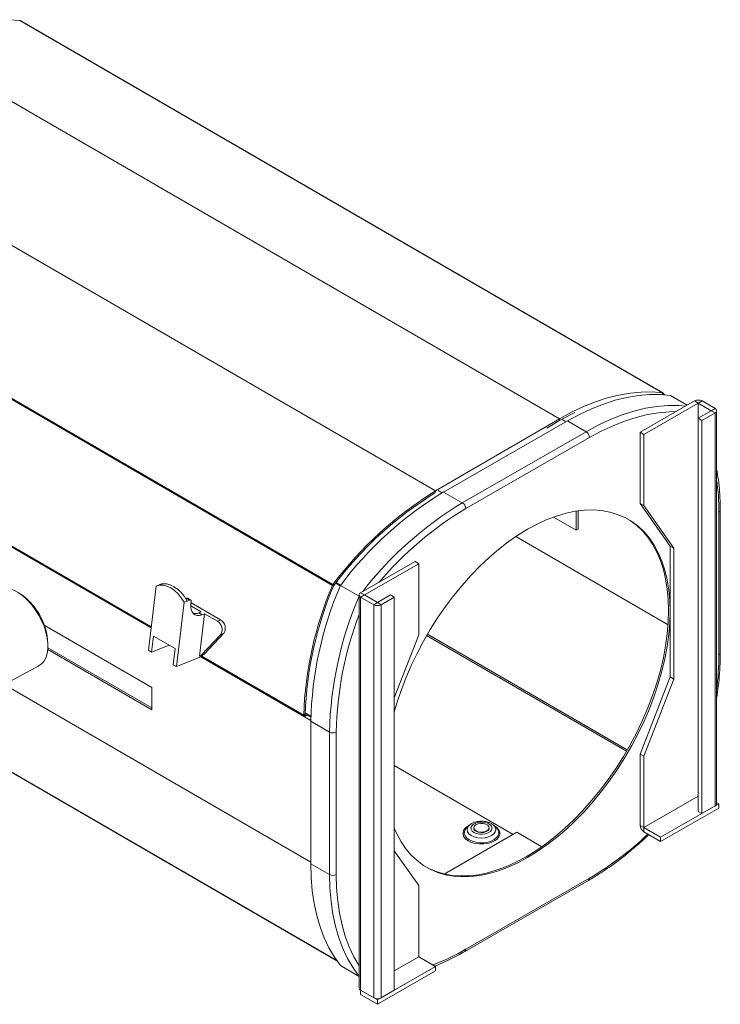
# Model space of a CAD drawing. Header units: millimetres. Extents: x 9 to 1212, y -908 to 458.
# Tile 6 of 9: x 898 to 1163, y -789 to -417. Entities that reach past the tile are written whole.
import ezdxf

# ---------------------------------------------------------------- set-up
doc = ezdxf.new("R2010")
doc.units = ezdxf.units.MM

msp = doc.modelspace()

# ---------------------------------------------------------------- linework, layer by layer
at = {"color": 7, "linetype": 'Continuous', "lineweight": 15}
for p, q in [((898.31, -417.49), (1141.06, -558.19)), ((1141.16, -558.23), (898.41, -417.52)), ((859.37, -427.35), (1102.12, -568.06)), ((812.6, -454.57), (1055.36, -595.28)), ((773.62, -490.28), (1016.37, -630.98)), ((773.8, -489.96), (1016.55, -630.67)), ((1140.87, -558.66), (1141.06, -558.19)), ((1132.59, -573.09), (1153.14, -561.27)), ((1141.24, -558.3), (1140.95, -558.67)), ((1141.09, -558.49), (1140.97, -558.41)), ((1141.64, -558.8), (1141.24, -558.3)), ((1142.02, -559.02), (1141.58, -558.77)), ((1150.34, -562.88), (1144.12, -559.27)), ((1154.55, -562.09), (1153.14, -561.27)), ((1154.55, -562.09), (1155.97, -561.28)), ((1160.91, -564.14), (1155.97, -561.28)), ((1134, -573.9), (1154.55, -562.09)), ((1159.49, -564.95), (1154.53, -567.8)), ((1154.55, -562.09), (1154.55, -567.79)), ((1159.49, -564.95), (1154.55, -562.09)), ((1154.55, -567.79), (1154.55, -562.09)), ((1159.49, -564.95), (1160.91, -564.14)), ((1159.49, -564.95), (1160.9, -565.77)), ((1159.49, -564.95), (1159.49, -564.95)), ((1161.49, -713.56), (1161.49, -564.95)), ((1055.36, -595.28), (1102.12, -568.06)), ((1105.13, -568.8), (1058.37, -595.69)), ((1097.31, -571.51), (1102.12, -568.71)), ((1102.12, -568.71), (1102.12, -568.06)), ((1112.19, -572.89), (1105.13, -568.8)), ((1155.94, -568.62), (1154.53, -567.8)), ((1154.53, -567.8), (1154.53, -716.41)), ((1160.9, -565.77), (1155.94, -568.62)), ((1155.94, -568.62), (1155.94, -717.23)), ((1160.9, -714.38), (1160.9, -565.77)), ((817.14, -571.18), (947.87, -646.96)), ((1065.43, -599.78), (1112.19, -572.89)), ((1134, -573.9), (1132.59, -573.09)), ((1132.59, -600.03), (1132.59, -573.09)), ((1113.46, -575.1), (1066.7, -601.98)), ((1134, -600.85), (1134, -573.9)), ((1065.43, -599.78), (1058.37, -595.69)), ((1108.42, -610.15), (1108.42, -602.94)), ((1109.13, -609.74), (1109.13, -602.83)), ((1134, -600.85), (1132.59, -600.03)), ((1143.93, -616.14), (1132.59, -600.03)), ((1145.34, -616.96), (1134, -600.85)), ((1162.88, -656.48), (1162.88, -602.59)), ((1099.85, -605.18), (1108.42, -610.15)), ((1162.35, -657.22), (1162.35, -603.33)), ((1108.42, -610.15), (1109.13, -609.74)), ((1143.93, -665.59), (1143.93, -616.14)), ((1145.34, -616.96), (1143.93, -616.14)), ((1145.34, -666.41), (1145.34, -616.96)), ((1047.57, -621.97), (1027.02, -633.78)), ((1048.98, -622.79), (1028.43, -634.6)), ((1047.57, -621.97), (1048.98, -622.79)), ((1048.98, -649.73), (1048.98, -622.79)), ((772.72, -630.74), (1018.06, -772.95)), ((949.74, -631.25), (946.84, -655.53)), ((949.74, -631.25), (950.93, -630.77)), ((950.93, -630.77), (951.85, -630.4)), ((951.98, -630.48), (951.85, -630.4)), ((1016.86, -631.05), (1016.37, -630.98)), ((1016.46, -630.82), (1016.86, -631.05)), ((1016.46, -630.82), (1016.86, -631.05)), ((1016.55, -630.67), (1016.86, -631.05)), ((1026.43, -635.07), (1019.39, -630.99)), ((961.23, -635.84), (960.96, -635.95)), ((962.43, -636.53), (961.23, -635.84)), ((962.83, -636.53), (961.63, -635.84)), ((1026.43, -634.6), (1026.43, -783.21)), ((1028.43, -634.6), (1027.02, -633.78)), ((1028.43, -634.6), (1027.02, -635.42)), ((1027.02, -784.03), (1027.02, -635.42)), ((1031.95, -638.28), (1027.02, -635.42)), ((1033.37, -637.47), (1028.43, -634.6)), ((1028.43, -634.6), (1028.43, -634.6)), ((1038.33, -634.61), (1033.37, -637.47)), ((1039.74, -635.43), (1034.78, -638.28)), ((1039.74, -635.43), (1038.33, -634.61)), ((1039.74, -784.04), (1039.74, -635.43)), ((960.33, -637.38), (957.43, -661.67)), ((961.52, -636.9), (960.33, -637.38)), ((962.43, -636.53), (961.52, -636.9)), ((962.87, -638.72), (966.82, -641)), ((962.92, -637.98), (963.03, -637.12)), ((974.1, -644.05), (962.97, -637.6)), ((1033.37, -637.47), (1031.95, -638.28)), ((1031.95, -786.89), (1031.95, -638.28)), ((1033.37, -637.47), (1034.78, -638.28)), ((1034.78, -638.28), (1034.78, -786.89)), ((965.91, -641.37), (966.82, -641)), ((967.11, -642.07), (965.91, -641.37)), ((966.1, -657.77), (968.02, -641.7)), ((966.67, -642.22), (966.72, -641.84)), ((968.02, -641.7), (967.11, -642.07)), ((972.91, -644.54), (968.02, -641.7)), ((907.51, -646.06), (948.09, -669.58)), ((972.91, -644.54), (974.1, -644.05)), ((948.77, -650.16), (948.04, -656.23)), ((956.95, -654.9), (948.77, -650.16)), ((966.82, -657.37), (974.2, -649.59)), ((968.01, -656.89), (975.39, -649.11)), ((975.39, -649.11), (974.2, -649.59)), ((1039.74, -673.48), (1048.98, -649.73)), ((948.09, -677.33), (908.85, -654.59)), ((908.87, -653.87), (908.87, -653.07)), ((948.04, -656.23), (954.64, -653.56)), ((956.23, -660.97), (956.95, -654.9)), ((948.09, -677.99), (908.8, -655.22)), ((948.04, -656.23), (946.84, -655.53)), ((967.24, -657.7), (957.43, -661.67)), ((966.35, -657.7), (967.54, -657.21)), ((966.75, -657.9), (1005.68, -680.46)), ((966.82, -657.37), (968.01, -656.89)), ((967.29, -657.31), (967.24, -657.7)), ((887.23, -671.15), (905.26, -661.54)), ((957.43, -661.67), (956.23, -660.97)), ((1132.59, -694.74), (1143.93, -665.59)), ((1145.34, -666.41), (1143.93, -665.59)), ((948.09, -669.58), (948.09, -677.99)), ((1134, -695.56), (1145.34, -666.41)), ((1005.51, -680.09), (1006.08, -679.77)), ((1006.67, -679.43), (1006.08, -679.77)), ((1006.08, -679.77), (1006.09, -680.42)), ((1006.09, -679.22), (1006.56, -679.49)), ((1007.13, -679.82), (1006.09, -680.42)), ((1006.66, -679.55), (1008.22, -680.46)), ((1008.22, -680.75), (1006.87, -679.97)), ((1008.21, -682.34), (1008.21, -736.23)), ((1015.26, -686.43), (1008.21, -682.34)), ((1015.26, -740.32), (1015.26, -686.43)), ((1017.81, -686.43), (1017.81, -740.33)), ((1132.59, -721.69), (1132.59, -694.74)), ((1134, -695.56), (1132.59, -694.74)), ((1134, -722.51), (1134, -695.56)), ((1134, -722.51), (1154.53, -710.71)), ((1134, -722.51), (1154.53, -710.71)), ((1140.35, -726.2), (1162.32, -713.57)), ((1155.94, -717.23), (1160.9, -714.38)), ((1162.32, -713.57), (1161.49, -713.09)), ((1162.32, -715.2), (1162.32, -713.57)), ((1140.35, -727.83), (1162.32, -715.2)), ((1155.94, -717.23), (1154.53, -716.41)), ((1068.04, -721.69), (1067.12, -722.53)), ((1068.04, -721.69), (1068.12, -721.62)), ((1077.11, -721.56), (1077.26, -721.69)), ((1078.18, -722.53), (1077.26, -721.69)), ((1132.59, -721.69), (1134, -722.51)), ((1086.05, -724.31), (1058.6, -740.09)), ((1066.81, -722.85), (1067.12, -722.53)), ((1069.75, -722.6), (1069.75, -722.76)), ((1075.55, -722.76), (1075.55, -722.6)), ((1095.45, -729.76), (1086.05, -724.31)), ((1134, -722.51), (1134, -724.15)), ((1140.35, -726.2), (1134, -722.51)), ((1140.35, -727.83), (1134, -724.15)), ((1140.35, -727.83), (1140.35, -726.2)), ((1048.98, -744.44), (1039.74, -731.31)), ((1015.26, -740.32), (1008.21, -736.23)), ((1066.33, -769.38), (1113.09, -742.5)), ((1066.7, -768.56), (1113.46, -741.67)), ((1048.98, -771.4), (1048.98, -744.44)), ((1048.98, -771.4), (1039.74, -776.71)), ((1048.98, -771.4), (1039.74, -776.71)), ((1055.33, -775.08), (1048.98, -771.4)), ((1026.43, -778.81), (1019.39, -774.73)), ((1055.33, -775.08), (1033.37, -787.71)), ((1055.33, -776.71), (1033.37, -789.34)), ((1055.33, -775.08), (1055.33, -776.71)), ((1027.02, -784.03), (1031.95, -786.89)), ((1027.02, -784.03), (1027.02, -784.03)), ((1033.37, -787.71), (1027.02, -784.03)), ((1027.02, -784.03), (1027.02, -785.66)), ((1034.78, -786.89), (1039.74, -784.04)), ((1033.37, -789.34), (1027.02, -785.66)), ((1033.37, -787.71), (1033.37, -789.34))]:
    msp.add_line(p, q, dxfattribs=at)
at = {"color": 8, "linetype": 'Continuous', "lineweight": 15}
for p, q in [((1141.06, -558.19), (1141.24, -558.3)), ((1140.96, -558.43), (1141.08, -558.5)), ((1141.5, -558.74), (1141.98, -559.02)), ((1102.99, -568.21), (1104.57, -569.13)), ((947.85, -647.07), (817.02, -571.23)), ((817.43, -571.07), (947.9, -646.69)), ((1055.36, -595.28), (1055.36, -595.63)), ((1056.25, -595.11), (1057.81, -596.01)), ((1085.59, -612.57), (1143.17, -645.94)), ((1017.99, -772.84), (772.64, -630.63)), ((1017.59, -630.1), (1019.34, -631.11)), ((1017.76, -629.88), (1019.47, -630.88)), ((1051.96, -649.92), (1127.47, -693.69)), ((1052.24, -649.44), (1127.75, -693.21)), ((1008.21, -682.05), (966.62, -657.95)), ((967.03, -657.78), (1005.51, -680.09)), ((892.35, -668.42), (1008.21, -735.58)), ((1005.51, -680.09), (1006.09, -680.42)), ((1039.74, -699.1), (1084.63, -725.12))]:
    msp.add_line(p, q, dxfattribs=at)
at = {"color": 7, "linetype": 'Continuous', "lineweight": 15, "flags": 128}
for points in [[(859.37, -427.35), (863.92, -424.86), (868.45, -422.71), (872.95, -420.9), (877.4, -419.44), (881.78, -418.33), (886.08, -417.57), (890.28, -417.18), (894.36, -417.15), (898.31, -417.49)], [(1141.06, -558.19), (1137.11, -557.86), (1133.03, -557.89), (1128.83, -558.28), (1124.53, -559.03), (1120.15, -560.14), (1115.7, -561.61), (1111.2, -563.42), (1106.67, -565.57), (1102.12, -568.06)], [(1144.12, -559.27), (1140.17, -558.89), (1136.1, -558.88), (1131.9, -559.22), (1127.6, -559.94), (1123.21, -561.01), (1118.75, -562.44), (1114.24, -564.22), (1109.7, -566.34), (1105.13, -568.8)], [(1107.96, -565.58), (1106.64, -566.24), (1102.12, -568.71)], [(1143.93, -640.87), (1143.8, -636.7), (1143.43, -632.7), (1142.8, -628.89), (1141.93, -625.27), (1140.82, -621.87), (1139.47, -618.71), (1137.89, -615.79), (1136.09, -613.13), (1134.07, -610.75), (1131.85, -608.65), (1129.43, -606.84), (1126.83, -605.34), (1124.06, -604.15), (1121.13, -603.27), (1118.06, -602.72), (1114.85, -602.48), (1111.53, -602.57), (1108.11, -602.99), (1104.61, -603.72), (1101.04, -604.77), (1097.41, -606.13), (1093.75, -607.8), (1090.08, -609.77), (1086.41, -612.03), (1082.75, -614.56), (1079.12, -617.37), (1075.55, -620.42), (1072.05, -623.72), (1068.63, -627.24), (1065.31, -630.97), (1062.1, -634.89), (1059.03, -638.98), (1056.1, -643.23), (1053.33, -647.61), (1050.73, -652.1), (1048.31, -656.68), (1046.09, -661.33), (1044.07, -666.04), (1042.27, -670.77), (1040.69, -675.5), (1039.74, -678.73)], [(1143.36, -640.54), (1143.24, -636.38), (1142.86, -632.38), (1142.24, -628.56), (1141.37, -624.94), (1140.25, -621.55), (1138.91, -618.38), (1137.33, -615.46), (1135.52, -612.8), (1133.51, -610.42), (1131.29, -608.32), (1128.87, -606.52), (1127.91, -605.91)], [(908.85, -652.97), (908.62, -650.87), (908.14, -648.68), (907.43, -646.46), (906.5, -644.25), (905.37, -642.09), (904.06, -640.05), (902.61, -638.15), (901.03, -636.43), (899.38, -634.95), (897.67, -633.72), (895.95, -632.77), (894.26, -632.12), (892.63, -631.8), (891.09, -631.79), (889.68, -632.11), (888.63, -632.62)], [(960.33, -637.38), (959.27, -635.69), (958.06, -634.2), (956.73, -632.94), (955.32, -631.96), (953.87, -631.29), (952.43, -630.94), (951.04, -630.92), (949.74, -631.25)], [(950.93, -630.77), (952.23, -630.44), (953.62, -630.45), (955.06, -630.8), (956.51, -631.48), (957.92, -632.46), (959.25, -633.72), (960.46, -635.21), (961.52, -636.9)], [(963.03, -637.12), (963.04, -636.95), (963.01, -636.81), (962.97, -636.68), (962.9, -636.59), (962.8, -636.52), (962.69, -636.49), (962.57, -636.49), (962.43, -636.53)], [(967.11, -642.07), (966.16, -642.34), (965.28, -642.37), (964.5, -642.15), (963.85, -641.69), (963.35, -641.02), (963.02, -640.16), (962.88, -639.13), (962.92, -637.98)], [(1039.74, -722.81), (1040.69, -724.95), (1042.27, -727.87), (1044.07, -730.52), (1046.09, -732.91), (1048.31, -735.01), (1050.73, -736.81), (1053.33, -738.31), (1056.1, -739.5), (1059.03, -740.38), (1062.1, -740.94), (1065.31, -741.17), (1068.63, -741.08), (1072.05, -740.67), (1075.55, -739.94), (1079.12, -738.89), (1082.75, -737.52), (1086.41, -735.85), (1090.08, -733.88), (1093.75, -731.63), (1097.41, -729.09), (1101.04, -726.29), (1104.61, -723.23), (1108.11, -719.93), (1111.53, -716.41), (1114.85, -712.68), (1118.06, -708.76), (1121.13, -704.67), (1124.06, -700.43), (1126.83, -696.05), (1129.43, -691.56), (1131.85, -686.97), (1134.07, -682.32), (1136.09, -677.62), (1137.89, -672.89), (1139.47, -668.15), (1140.82, -663.44), (1141.93, -658.76), (1142.8, -654.14), (1143.43, -649.61), (1143.8, -645.17), (1143.93, -640.87)], [(1051.69, -737.41), (1052.76, -737.99), (1055.53, -739.18), (1058.46, -740.05), (1061.54, -740.61), (1064.74, -740.84), (1068.06, -740.75), (1071.48, -740.34), (1074.99, -739.61), (1078.56, -738.56), (1082.18, -737.19), (1085.84, -735.53), (1089.52, -733.56), (1093.19, -731.3), (1096.85, -728.76), (1100.47, -725.96), (1104.04, -722.9), (1107.55, -719.61), (1110.97, -716.08), (1114.29, -712.36), (1117.49, -708.44), (1120.57, -704.34), (1123.5, -700.1), (1126.27, -695.72), (1128.87, -691.23), (1131.29, -686.65), (1133.51, -681.99), (1135.52, -677.29), (1137.33, -672.56), (1138.91, -667.83), (1140.25, -663.11), (1141.37, -658.43), (1142.24, -653.81), (1142.86, -649.28), (1143.24, -644.85), (1143.36, -640.54)], [(905.26, -661.54), (906.33, -660.79), (907.29, -659.71), (908.04, -658.35), (908.56, -656.75), (908.83, -654.95), (908.85, -652.97)], [(1069.82, -724.39), (1069.11, -723.84), (1068.72, -723.19), (1068.68, -722.5), (1068.99, -721.84), (1069.62, -721.25), (1070.53, -720.81), (1071.62, -720.53), (1072.81, -720.46), (1073.98, -720.59), (1075.03, -720.91), (1075.87, -721.4), (1076.43, -722.01), (1076.65, -722.68), (1076.51, -723.37), (1076.03, -724), (1075.25, -724.52), (1074.24, -724.88), (1073.09, -725.06), (1071.9, -725.03), (1070.77, -724.8), (1069.82, -724.39)], [(1070.6, -723.78), (1071.47, -724.13), (1072.51, -724.27), (1073.57, -724.19), (1074.5, -723.89), (1075.18, -723.42), (1075.52, -722.84), (1075.47, -722.22), (1075.05, -721.66), (1074.29, -721.22), (1073.32, -720.97), (1072.26, -720.94), (1071.24, -721.14), (1070.42, -721.53), (1069.9, -722.07), (1069.75, -722.67), (1070, -723.27), (1070.6, -723.78)], [(1070.6, -723.95), (1071.47, -724.29), (1072.51, -724.44), (1073.57, -724.35), (1074.5, -724.05), (1075.18, -723.58), (1075.52, -723), (1075.55, -722.76)], [(1008.21, -736.23), (1008.35, -741.41), (1008.77, -746.4), (1009.48, -751.19), (1010.46, -755.76), (1011.72, -760.1), (1013.25, -764.18), (1015.04, -767.98), (1017.09, -771.51), (1019.39, -774.73)], [(1026.44, -778.82), (1024.15, -775.6), (1022.1, -772.07), (1020.31, -768.27), (1018.78, -764.19), (1017.52, -759.85), (1016.54, -755.28), (1015.83, -750.49), (1015.41, -745.5), (1015.26, -740.32)]]:
    msp.add_lwpolyline(points, dxfattribs=at)
at = {"color": 8, "linetype": 'Continuous', "lineweight": 15, "flags": 128}
for points in [[(1112.19, -572.89), (1116.75, -570.43), (1121.3, -568.31), (1125.81, -566.53), (1130.27, -565.1), (1134.65, -564.03), (1138.95, -563.31), (1143.15, -562.97), (1147.23, -562.98), (1149.81, -563.19)], [(1146.12, -565.31), (1143.68, -565.35), (1139.58, -565.71), (1135.38, -566.42), (1131.1, -567.48), (1126.75, -568.88), (1122.35, -570.62), (1117.91, -572.7), (1113.46, -575.1)], [(1068.05, -721.68), (1067.71, -721.86), (1066.73, -722.57), (1066.05, -723.38), (1065.7, -724.26), (1065.69, -725.17), (1066.04, -726.05), (1066.72, -726.87), (1067.69, -727.58)], [(1068.8, -725.57), (1067.93, -724.92), (1067.39, -724.16), (1067.21, -723.35), (1067.4, -722.53), (1067.95, -721.78), (1068.04, -721.69)], [(1067.69, -727.58), (1068.91, -728.14), (1070.33, -728.54), (1071.85, -728.74), (1073.42, -728.74), (1074.95, -728.54), (1076.36, -728.15), (1077.59, -727.59), (1078.57, -726.88), (1079.25, -726.07), (1079.61, -725.18), (1079.61, -724.28), (1079.26, -723.4), (1078.59, -722.58), (1077.61, -721.87), (1077.26, -721.68)], [(1077.26, -721.69), (1077.37, -721.79), (1077.91, -722.55), (1078.09, -723.36), (1077.9, -724.17), (1077.36, -724.93), (1076.49, -725.58), (1075.36, -726.07), (1074.05, -726.39), (1072.64, -726.49), (1071.23, -726.38), (1069.92, -726.07), (1068.8, -725.57)], [(1068.03, -727.18), (1067.09, -726.5), (1066.46, -725.7), (1066.15, -724.85), (1066.2, -723.97), (1066.6, -723.13), (1066.81, -722.85)], [(1079.16, -724.28), (1079.17, -724.64), (1078.95, -725.51), (1078.38, -726.32), (1077.51, -727.04), (1076.38, -727.62), (1075.05, -728.03), (1073.58, -728.25), (1072.07, -728.28), (1070.59, -728.1), (1069.22, -727.73), (1068.03, -727.18)], [(1017.81, -740.33), (1017.95, -745.38), (1018.36, -750.25), (1019.04, -754.93), (1019.99, -759.39), (1021.21, -763.63), (1022.69, -767.61), (1024.43, -771.34), (1026.41, -774.79), (1026.43, -774.82)]]:
    msp.add_lwpolyline(points, dxfattribs=at)
at = {"color": 7, "linetype": 'Continuous', "lineweight": 15}
for centre, radius, start, end in [((898.27, -417.76), 0.28, 60.0765, 82.8583), ((1141.02, -558.47), 0.276, 38.2642, 82.9571), ((1154.55, -564), 3.08, 62.5426, 117.3235), ((1154.55, -562.09), 0.00154, 62.5426, 117.3235), ((1159.49, -564.95), 0.000437, 290.5828, 69.0154), ((1160.59, -564.95), 0.874, 290.5828, 69.0154), ((1110.69, -575.22), 2.77, 2.5908, 57.2753), ((1127.54, -713.37), 138.41, 121.4331, 143.3062), ((1126.98, -713.12), 137.34, 121.4331, 143.3062), ((1129.59, -713.51), 137.68, 121.1503, 143.1717), ((1063.93, -602.11), 2.77, 2.5908, 57.2753), ((952.04, -630.77), 0.423, 53.0652, 117.3263), ((1142.76, -684.69), 137.33, 156.9787, 178.0792), ((1142.27, -684.34), 136.27, 156.9787, 178.0792), ((1144.66, -685.16), 136.48, 156.6151, 178.8181), ((1017.64, -631.5), 1.37, 142.5304, 157.7482), ((884.86, -654.03), 24.04, 2.2889, 57.505), ((961.43, -636.23), 0.438, 62.6595, 116.728), ((1152.65, -689.45), 137.42, 156.6923, 178.7409), ((1027.33, -634.6), 0.874, 110.5828, 249.0154), ((1028.43, -634.6), 0.000437, 110.5828, 249.0154), ((1033.37, -635.55), 3.08, 242.5426, 297.3235), ((1033.37, -637.46), 0.00154, 242.5426, 297.3235), ((964.47, -638.25), 3.43, 258.2849, 294.7276), ((971.03, -647.71), 3.69, 329.299, 59.2654), ((972.22, -647.23), 3.69, 329.299, 59.2654), ((965.85, -656.47), 1.32, 280.8941, 317.0675), ((967.03, -655.97), 1.35, 292.286, 316.885), ((1005.86, -680.15), 0.353, 169.4748, 309.3896), ((1016.54, -683.98), 2.77, 242.5426, 297.3235), ((1160.51, -713.48), 0.988, 293.584, 354.9406), ((1135.67, -721.56), 3.08, 182.5908, 237.2753), ((1071.11, -722.68), 1.36, 183.3537, 247.8109), ((1076.32, -724.72), 2.87, 8.8513, 49.613), ((1134, -722.51), 0.00154, 182.5908, 237.2753), ((1016.54, -737.87), 2.77, 242.5426, 297.3235), ((1048.98, -771.4), 0.00154, 182.5908, 237.2753), ((1027.43, -783.11), 1, 185.6487, 245.5159), ((1033.37, -784.16), 3.08, 242.5426, 297.3235)]:
    msp.add_arc(centre, radius, start, end, dxfattribs=at)
at = {"color": 8, "linetype": 'Continuous', "lineweight": 15}
for centre, radius, start, end in [((1077.94, -603.04), 84.41, 359.8007, 8.1896), ((1135.49, -716.19), 135.86, 121.0418, 142.4216), ((1133.29, -713.4), 129.8, 120.8666, 139.8742), ((1161.99, -602.51), 0.889, 293.5856, 354.9229), ((1149.21, -688.9), 131.42, 159.1014, 178.923), ((1054.46, -656.93), 107.9, 352.758, 359.844), ((1161.99, -656.41), 0.889, 293.584, 354.9406), ((1052.71, -638.28), 119.92, 300.4397, 313.6703), ((1112.58, -741.77), 0.886, 304.9652, 6.334), ((1024.63, -696.05), 83.82, 290.7032, 300.1212), ((1065.84, -768.67), 0.862, 303.986, 7.2995)]:
    msp.add_arc(centre, radius, start, end, dxfattribs=at)
at = {"color": 7, "linetype": 'Continuous', "lineweight": 15}
for points, knots in [([(1162.88, -602.59), (1162.87, -601.77), (1162.86, -599.38), (1162.65, -595.53), (1162.21, -591.13), (1161.73, -588.35), (1161.49, -586.99)], [0, 0, 0, 0, 0.150875, 0.43722, 0.723633, 1, 1, 1, 1]), ([(1161.49, -673.62), (1161.71, -672.1), (1162.19, -668.88), (1162.63, -664.1), (1162.85, -659.91), (1162.87, -657.41), (1162.88, -656.48)], [0, 0, 0, 0, 0.260022, 0.546063, 0.832183, 1, 1, 1, 1]), ([(1068.93, -721.04), (1068.72, -721.16), (1068.44, -721.32), (1068.22, -721.55), (1068.15, -721.62)], [0, 0, 0, 0, 0.721483, 1, 1, 1, 1]), ([(1077.06, -721.54), (1076.85, -721.37), (1076.34, -720.96), (1075.31, -720.52), (1074.06, -720.2), (1072.7, -720.09), (1071.34, -720.19), (1070.04, -720.49), (1069.3, -720.86), (1068.93, -721.04)], [0, 0, 0, 0, 0.102329, 0.247531, 0.397835, 0.548181, 0.69887, 0.851439, 1, 1, 1, 1]), ([(1113.09, -742.5), (1113.81, -742.07), (1115.89, -740.86), (1119.32, -738.65), (1123.38, -735.79), (1127.4, -732.69), (1131.37, -729.35), (1134.19, -726.85), (1135.66, -725.41), (1135.85, -725.22)], [0, 0, 0, 0, 0.092862, 0.269033, 0.445185, 0.621304, 0.797385, 0.973427, 1, 1, 1, 1]), ([(1054.98, -774.88), (1055.15, -774.81), (1056.67, -774.25), (1059.57, -772.93), (1063.18, -771.15), (1065.44, -769.88), (1066.33, -769.38)], [0, 0, 0, 0, 0.046244, 0.405714, 0.765318, 1, 1, 1, 1])]:
    msp.add_open_spline(points, degree=3, knots=knots, dxfattribs=at)

doc.saveas('drawing.dxf')
